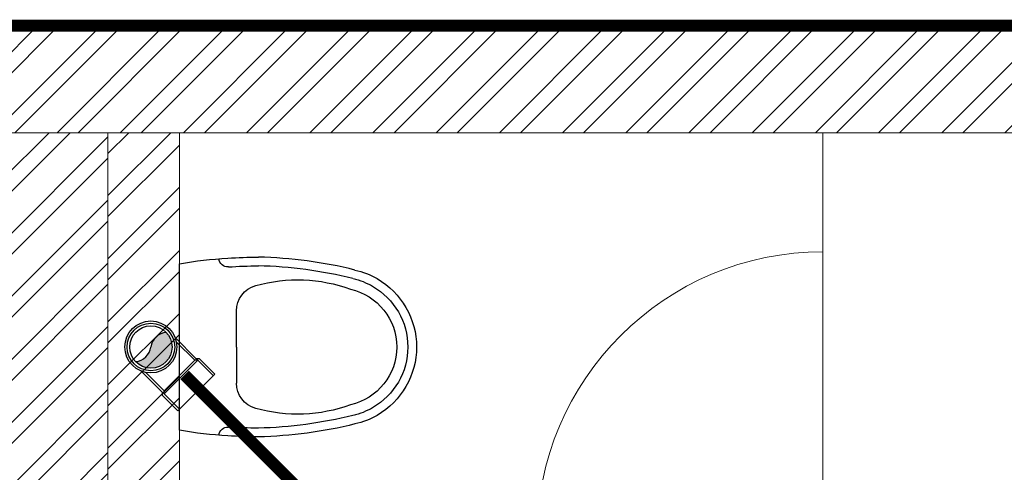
# Model space of a CAD drawing. Header units: inches. Extents: x 113025 to 158499, y 12149 to 30915.
# Tile 37 of 167: x 123986 to 124069, y 21565 to 21603. Entities that reach past the tile are written whole.
import ezdxf

# ---------------------------------------------------------------- set-up
doc = ezdxf.new("R2010")
doc.units = ezdxf.units.IN
doc.header["$MEASUREMENT"] = 0
for name, color, linetype, lineweight in [('00-GRIDTEXT', 1, 'Continuous', 13), ('FLOOR RAISE', 4, 'Continuous', 5), ('KIT TEXT.', 5, 'Continuous', 5), ('PD_BRICK WALL_115', 134, 'Continuous', 30), ('PD_FIXTURE', 21, 'Continuous', 25), ('PD_HATCH', 45, 'Continuous', 9), ('PP-Soil Pipe', 1, 'Continuous', 25), ('PP-SWP', 1, 'Continuous', 25)]:
    doc.layers.add(name, color=color, linetype=linetype, lineweight=lineweight)
doc.styles.add('ISO', font='isocp.shx', dxfattribs={"height": 250})

# ---------------------------------------------------------------- blocks, each defined once
blk = doc.blocks.new('A$C24556D30')
at = {"color": 251}
for p, q in [((170.0000553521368, 400.0000540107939), (170.0000553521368, 20.00005401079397)), ((300.0000553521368, 210.000054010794), (300.0000553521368, 292.2294342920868)), ((300.0000553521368, 210.000054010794), (300.0000553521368, 127.7706737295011))]:
    blk.add_line(p, q, dxfattribs=at)
for points in [[(279.8877858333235, 412.5391608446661, 0.027530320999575), (170.0000553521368, 400.0000540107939, 0.027530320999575)], [(569.74867281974, 385.5564478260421, 0.0549045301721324), (350.0000553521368, 415.000054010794, 0.0549045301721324)], [(564.9384326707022, 366.1435245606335, 0.0549045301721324), (349.5301892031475, 395.0055741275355, 0.0549045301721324)], [(300.0000553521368, 210.000054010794), (300.0000553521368, 290.000054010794, 0.7043924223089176)], [(300.0000553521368, 210.000054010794), (300.0000553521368, 130.0000540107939, -0.7043924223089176)], [(564.9384326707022, 53.85658346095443, -0.0549045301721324), (349.5301892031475, 24.99453389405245, -0.0549045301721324)], [(569.74867281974, 34.44366019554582, -0.0549045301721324), (350.0000553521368, 5.000054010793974, -0.0549045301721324)], [(170.0000553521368, 20.00005401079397, 0.0275303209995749), (279.8877858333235, 7.460947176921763, 0.0275303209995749)]]:
    blk.add_lwpolyline(points, format="xyb", dxfattribs=at)
for centre, radius, start, end in [((279.9358992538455, 412.5424842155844), 20, 184.5904764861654, 273.8822723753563), ((350.0000553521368, -584.9999459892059), 1000, 90, 94.02043563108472), ((350.0000553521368, -584.9999459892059), 980, 90, 94.02043563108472), ((530.0000553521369, 210.000054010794), 180, 59.99999999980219, 77.24246783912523), ((439.0485481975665, 15.1852102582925), 348.1009654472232, 69.7009941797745, 105.9249351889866), ((530.0000553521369, 210.000054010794), 160, 59.99999999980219, 77.24246783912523), ((530.0000553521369, 210.000054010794), 180, 0, 59.99999999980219), ((360.0000553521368, 292.2294342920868), 60, 105.9249351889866, 180), ((530.0000553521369, 210.000054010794), 135, 0, 77.24246783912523), ((530.0000553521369, 210.000054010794), 160, 0, 59.99999999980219), ((530.0000553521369, 210.000054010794), 135, 282.7575321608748, 0), ((530.0000553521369, 210.000054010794), 160, 300.0000000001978, 0), ((530.0000553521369, 210.000054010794), 180, 300.0000000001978, 0), ((360.0000553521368, 127.7706737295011), 60, 180, 254.0750648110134), ((439.0485481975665, 404.8148977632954), 348.1009654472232, 254.0750648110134, 290.2990058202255), ((530.0000553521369, 210.000054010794), 160, 282.7575321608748, 300.0000000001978), ((530.0000553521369, 210.000054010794), 180, 282.7575321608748, 300.0000000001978), ((279.9358992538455, 7.457623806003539), 20, 86.1177276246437, 175.4095235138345), ((350.0000553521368, 1005.000054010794), 980, 265.9795643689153, 270), ((350.0000553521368, 1005.000054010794), 1000, 265.9795643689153, 270)]:
    blk.add_arc(centre, radius, start, end, dxfattribs=at)
blk = doc.blocks.new('A$C6E471120')
at = {"layer": 'KIT TEXT.', "color": 251, "insert": (-5067.772105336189, -328.0922235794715, 488.6049877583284), "char_height": 60.17529562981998, "width": 1050.283938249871, "attachment_point": 7, "style": 'ISO'}
blk.add_mtext('\\pi300.49;{\\Fromans|c0;\\W0.8;WORK TABLE}', dxfattribs=at)
blk = doc.blocks.new('FIRST FLOOR PLAN 0')
at = {"layer": 'PD_HATCH', "lineweight": 5}
h = blk.add_hatch(dxfattribs=at)
h.set_pattern_fill('ANSI32', color=251, scale=10)
h.set_pattern_definition([(45, (-1110.150169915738, -834.2493176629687), (-2.651650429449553, 2.651650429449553), []), (45, (-1108.382402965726, -834.2493176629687), (-2.651650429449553, 2.651650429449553), [])])
h.paths.add_polyline_path([(-1106.999709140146, -791.4998080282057), (-1115.999709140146, -791.4998080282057), (-1115.999709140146, -872.9998080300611), (-1106.999709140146, -872.9998080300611)])
h.paths.add_polyline_path([(-745.4997091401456, -938.9998080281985), (-914.9997091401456, -938.9998080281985), (-914.9997091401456, -947.9998080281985), (-745.4997091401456, -947.9998080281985)])
h.paths.add_polyline_path([(-560.9997091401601, -938.9998080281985), (-730.4997091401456, -938.9998080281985), (-730.4997091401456, -947.999808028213), (-560.9997091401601, -947.999808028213)])
h.paths.add_polyline_path([(-1106.999709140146, -74.99980802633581), (-1115.999709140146, -74.99980802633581), (-1115.999709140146, -156.4998080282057), (-1106.999709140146, -156.4998080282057)])
h.paths.add_polyline_path([(-1106.999709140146, -171.4998080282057), (-1115.999709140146, -171.4998080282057), (-1115.999709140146, -311.4998080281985), (-1106.999709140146, -311.4998080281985)])
h.paths.add_polyline_path([(-1106.999709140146, -326.4998080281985), (-1115.999709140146, -326.4998080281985), (-1115.999709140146, -466.4998080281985), (-1106.999709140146, -466.4998080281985)])
h.paths.add_polyline_path([(-1106.999709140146, -481.4998080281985), (-1115.999709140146, -481.4998080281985), (-1115.999709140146, -621.4998080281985), (-1106.999709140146, -621.4998080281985)])
h.paths.add_polyline_path([(-1106.999709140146, -636.4998080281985), (-1115.999709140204, -636.4998080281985), (-1115.999709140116, -776.4998080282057), (-1106.999709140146, -776.4998080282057)])
h.paths.add_polyline_path([(-14.99970914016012, 0.0001919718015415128), (-181.4997091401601, 0.0001919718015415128), (-181.4997091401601, -8.99980802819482), (-14.99970914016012, -8.999808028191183)])
h.paths.add_polyline_path([(-196.4997091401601, 0.0001919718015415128), (-361.4997091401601, 0.0001919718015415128), (-361.4997091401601, -8.999808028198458), (-196.4997091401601, -8.99980802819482)])
h.paths.add_polyline_path([(-376.4997091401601, 0.0001919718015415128), (-545.9997091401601, 0.0001919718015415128), (-545.9997091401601, -8.999808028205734), (-376.4997091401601, -8.999808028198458)])
h.paths.add_polyline_path([(-560.9997091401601, 0.0001919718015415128), (-730.4997091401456, 0.0001919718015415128), (-730.4997091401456, -8.999808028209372), (-560.9997091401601, -8.999808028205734)])
h.paths.add_polyline_path([(-929.9997091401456, 0.0001919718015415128), (-1040.999709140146, 0.0001919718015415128), (-1040.999709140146, -8.999808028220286), (-929.9997091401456, -8.999808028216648)])
h.paths.add_polyline_path([(-1055.999709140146, 0.0001919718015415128), (-1115.999709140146, 0.0001919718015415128), (-1115.999709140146, -59.99980802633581), (-1106.999709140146, -59.99980802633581), (-1106.999709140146, -8.999808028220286), (-1055.999709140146, -8.999808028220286)])
h.paths.add_polyline_path([(-1106.999709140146, -887.9998080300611), (-1115.999709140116, -887.9998080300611), (-1115.999709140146, -947.9998080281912), (-1055.999709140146, -947.9998080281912), (-1055.999709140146, -938.9998080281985), (-1106.999709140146, -938.9998080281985)])
h.paths.add_polyline_path([(-929.9997091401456, -938.9998080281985), (-1040.999709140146, -938.9998080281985), (-1040.999709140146, -947.9998080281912), (-929.9997091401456, -947.9998080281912)])
h.paths.add_polyline_path([(-521.2497091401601, -938.9998080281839), (-545.9997091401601, -938.9998080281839), (-545.9997091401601, -947.9998080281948), (-521.2497091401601, -947.9998080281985)])
h.paths.add_polyline_path([(-376.4997091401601, -938.9998080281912), (-401.2497091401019, -938.9998080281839), (-401.2497091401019, -947.9998080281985), (-376.4997091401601, -947.9998080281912)])
h.paths.add_polyline_path([(-338.9997091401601, -938.9998080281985), (-361.4997091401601, -938.9998080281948), (-361.4997091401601, -947.9998080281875), (-338.9997091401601, -947.9998080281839)])
h.paths.add_polyline_path([(-196.4997091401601, -938.9998080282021), (-218.9997091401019, -938.9998080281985), (-218.9997091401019, -947.9998080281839), (-196.4997091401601, -947.9998080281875)])
h.paths.add_polyline_path([(-158.9997091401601, -938.9998080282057), (-181.4997091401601, -938.9998080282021), (-181.4997091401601, -947.9998080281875), (-158.9997091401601, -947.9998080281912)])
h.paths.add_polyline_path([(-14.99970914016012, -938.9998080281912), (-38.99970914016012, -938.9998080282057), (-38.99970914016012, -947.9998080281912), (-14.99970914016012, -947.9998080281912)])
h.paths.add_polyline_path([(0.0002908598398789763, -929.9998080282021), (-8.999709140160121, -929.9998080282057)])
h.paths.add_polyline_path([(0.0002908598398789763, -791.4998080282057), (-8.999709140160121, -791.4998080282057), (-8.999709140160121, -929.9998080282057), (0.0002908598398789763, -929.9998080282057)])
h.paths.add_polyline_path([(0.0002908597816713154, -636.4998080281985), (-8.999709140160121, -636.4998080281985), (-8.999709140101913, -776.4998080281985), (0.0002908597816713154, -776.499808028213)])
h.paths.add_polyline_path([(0.0002908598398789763, -326.4998080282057), (-8.999709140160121, -326.4998080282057), (-8.999709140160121, -621.4998080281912), (0.0002908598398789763, -621.4998080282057)])
h.paths.add_polyline_path([(0.0002908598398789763, -17.99980802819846), (-8.999709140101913, -17.99980802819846), (-8.999709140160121, -156.4998080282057), (0.0002908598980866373, -156.4998080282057)])
h.paths.add_polyline_path([(-17.99970914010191, -159.4998080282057), (-122.9997091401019, -159.4998080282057), (-122.9997091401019, -168.4998080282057), (-17.99970914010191, -168.4998080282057)])
h.paths.add_polyline_path([(-122.9997091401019, -171.4998080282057), (-131.9997091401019, -171.4998080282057), (-131.9997091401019, -249.4998080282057), (-122.9997091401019, -249.4998080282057)])
h.paths.add_polyline_path([(-131.9997091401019, -159.4998080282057), (-203.9997091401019, -159.4998080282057), (-203.9997091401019, -168.4998080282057), (-131.9997091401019, -168.4998080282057)])
h.paths.add_polyline_path([(-203.9997091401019, -171.4998080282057), (-212.9997091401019, -171.4998080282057), (-212.9997091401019, -249.4998080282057), (-203.9997091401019, -249.4998080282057)])
h.paths.add_polyline_path([(-212.9997091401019, -159.4998080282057), (-293.9997091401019, -159.4998080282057), (-293.9997091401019, -261.4998080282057), (-266.9997091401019, -261.4998080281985), (-266.9997091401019, -252.4998080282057), (-284.9997091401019, -252.4998080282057), (-284.9997091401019, -168.4998080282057), (-212.9997091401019, -168.4998080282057)])
h.paths.add_polyline_path([(-212.9997091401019, -252.4998080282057), (-230.9997091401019, -252.4998080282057), (-230.9997091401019, -261.4998080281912), (-212.9997091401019, -261.4998080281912)], flags=17)
h.paths.add_polyline_path([(-185.9997091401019, -252.4998080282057), (-203.9997091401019, -252.4998080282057), (-203.9997091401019, -261.4998080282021), (-185.9997091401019, -261.4998080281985)])
h.paths.add_polyline_path([(-131.9997091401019, -252.4998080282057), (-149.9997091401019, -252.4998080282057), (-149.9997091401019, -261.4998080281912), (-131.9997091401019, -261.4998080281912)])
h.paths.add_polyline_path([(-122.9997091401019, -261.4998080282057), (-131.9997091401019, -261.4998080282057), (-131.9997091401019, -324.4998080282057), (-122.9997091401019, -324.4998080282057)])
h.paths.add_polyline_path([(0.0002908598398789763, -310.4998080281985), (-8.999709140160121, -310.4998080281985), (-8.999709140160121, -311.4998080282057), (0.0002908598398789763, -311.4998080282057)])
h.paths.add_polyline_path([(0.0002908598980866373, -171.4998080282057), (-8.999709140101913, -171.4998080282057), (-8.999709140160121, -190.4998080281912), (0.0002908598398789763, -190.4998080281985)])
h.paths.add_polyline_path([(-878.2497091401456, -8.999808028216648), (-878.2497091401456, 0.0001919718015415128), (-914.9997091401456, 0.0001919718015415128), (-914.9997091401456, -8.999808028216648)])
h.paths.add_polyline_path([(-782.2497091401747, 0.0001919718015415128), (-782.2497091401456, -8.99980802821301), (-745.4997091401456, -8.999808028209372), (-745.4997091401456, 0.0001919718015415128)])
h = blk.add_hatch(dxfattribs=at)
h.set_pattern_fill('ANSI32', color=251, scale=10)
h.set_pattern_definition([(45, (-550.7705653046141, -242.3817885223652), (-2.651650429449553, 2.651650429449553), []), (45, (-549.0027983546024, -242.3817885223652), (-2.651650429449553, 2.651650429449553), [])])
h.paths.add_polyline_path([(-539.9997091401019, -240.2998080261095), (-583.2497091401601, -240.2998080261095), (-583.2497091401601, -244.7998080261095), (-539.9997091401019, -244.7998080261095)])
h.paths.add_polyline_path([(-625.2497091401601, -240.2998080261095), (-668.4997091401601, -240.2998080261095), (-668.4997091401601, -244.7998080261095), (-625.2497091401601, -244.7998080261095)], flags=17)
h.paths.add_polyline_path([(-539.9997091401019, -323.4998080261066), (-539.9997091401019, -327.9998080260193), (-377.9997091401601, -327.9998080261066), (-377.9997091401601, -323.4998080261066), (-530.9997091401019, -323.4998080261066), (-530.9997091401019, -233.9998080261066), (-470.9997091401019, -233.9998080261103), (-470.9997091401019, -257.9998080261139), (-466.4997091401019, -257.9998080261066), (-466.4997091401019, -233.9998080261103), (-386.9997091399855, -233.9998080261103), (-386.9997091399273, -261.9998080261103), (-382.4997091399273, -261.9998080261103), (-382.4997091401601, -102.9998080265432), (-377.9997091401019, -102.9998080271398), (-377.9997091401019, -98.49980802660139), (-386.9997091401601, -98.49980802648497), (-386.9997091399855, -224.9998080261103), (-530.9997091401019, -224.9998080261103), (-530.9997091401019, -8.9998324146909), (-539.9997091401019, -8.9998324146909)])
h.paths.add_polyline_path([(-595.4997039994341, -332.9374820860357), (-590.9997039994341, -332.9374820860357), (-590.9997039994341, -327.9998080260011), (-581.9997091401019, -327.9998080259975), (-581.9997091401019, -323.4998080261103), (-668.4997091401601, -323.4998080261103), (-668.4997091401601, -167.9998080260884), (-745.4997091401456, -167.9998080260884), (-745.4997091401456, -172.4998080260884), (-672.9997091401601, -172.4998080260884), (-672.9997091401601, -323.4998080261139), (-728.9997091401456, -323.4998080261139), (-728.9997091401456, -327.9998080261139), (-595.4997039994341, -327.9998080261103)])
h = blk.add_hatch(dxfattribs=at)
h.set_pattern_fill('ANSI32', color=251, scale=10)
h.set_pattern_definition([(45, (26013.46920260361, 17879.3870099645), (-2.651650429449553, 2.651650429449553), []), (45, (26015.23696955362, 17879.3870099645), (-2.651650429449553, 2.651650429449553), [])])
h.paths.add_polyline_path([(-524.9997091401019, -8.999808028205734), (-530.9997091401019, -8.999808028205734), (-530.9997091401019, -44.99980802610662), (-524.9997091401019, -44.99980802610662)])
h.paths.add_polyline_path([(-524.9997091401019, -44.99980802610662), (-530.9997091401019, -44.99980802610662), (-530.9997091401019, -80.99980802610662), (-524.9997091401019, -80.99980802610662)])
h.paths.add_polyline_path([(-530.9997091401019, -80.99980802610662), (-530.9997091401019, -116.9998080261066), (-524.9997091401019, -116.9998080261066), (-524.9997091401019, -80.99980802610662)])
h.paths.add_polyline_path([(-524.9997091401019, -116.9998080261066), (-530.9997091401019, -116.9998080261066), (-530.9997091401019, -152.9998080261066), (-524.9997091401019, -152.9998080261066)])
h.paths.add_polyline_path([(-524.9997091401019, -152.9998080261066), (-530.9997091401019, -152.9998080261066), (-530.9997091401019, -188.9998080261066), (-524.9997091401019, -188.9998080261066)])
h.paths.add_polyline_path([(-524.9997091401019, -188.9998080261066), (-530.9997091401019, -188.9998080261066), (-530.9997091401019, -224.9998080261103), (-524.9997091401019, -224.9998080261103)])
h.paths.add_polyline_path([(-245.9997091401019, -8.99980802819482), (-254.9997091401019, -8.99980802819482), (-254.9997091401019, -98.49980802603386), (-259.4997091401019, -98.49980802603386), (-259.4997091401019, -102.9998080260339), (-254.9997091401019, -102.9998080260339), (-254.9997091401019, -112.9998080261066), (-245.9997091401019, -112.999808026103)])
h.paths.add_polyline_path([(-326.9997091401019, -8.999808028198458), (-331.4997091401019, -8.999808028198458), (-331.4997091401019, -98.49980802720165), (-335.9997091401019, -98.49980802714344), (-335.9997091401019, -102.9998080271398), (-301.4997091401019, -102.9998080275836), (-301.4997091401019, -98.49980802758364), (-326.9997091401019, -98.49980802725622)])
h.paths.add_polyline_path([(-331.4997091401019, -26.99980802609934), (-334.4997091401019, -26.99980802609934), (-334.4997091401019, -31.49980802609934), (-331.4997091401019, -31.49980802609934)], flags=17)
h.paths.add_polyline_path([(-358.4997091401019, -26.99980802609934), (-361.4997091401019, -26.99980802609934), (-361.4997091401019, -17.99980802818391), (-365.9997091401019, -17.99980802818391), (-365.9997091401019, -26.99980802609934), (-376.4997091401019, -26.99980802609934), (-376.4997091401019, -31.49980802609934), (-358.4997091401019, -31.49980802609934)])
h.paths.add_polyline_path([(-412.4997091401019, -8.999808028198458), (-416.9997091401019, -8.999808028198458), (-416.9997091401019, -24.99980802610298), (-416.9997091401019, -31.49980802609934), (-412.4997091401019, -31.49980802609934), (-412.4997091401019, -26.99980802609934)])
h.paths.add_polyline_path([(-121.4997091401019, -8.99980802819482), (-125.9997091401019, -8.99980802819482), (-125.9997091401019, -26.99980802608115), (-121.4997091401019, -26.99980802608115)])
at = {"layer": 'PD_BRICK WALL_115', "color": 251, "lineweight": 5}
for p, q in [((0.0002908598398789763, 0.0001919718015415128), (-782.2497091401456, 0.0001919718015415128)), ((-376.4997091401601, -8.999808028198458), (-545.9997091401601, -8.999808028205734)), ((-524.9997091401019, -224.9998080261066), (-524.9997091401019, -8.999808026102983))]:
    blk.add_line(p, q, dxfattribs=at)
blk.add_lwpolyline([(-377.9997091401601, -323.4998080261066), (-530.9997091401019, -323.4998080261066), (-530.9997091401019, -233.9998080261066), (-470.9997091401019, -233.9998080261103), (-470.9997091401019, -257.9998080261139), (-466.4997091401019, -257.9998080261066), (-466.4997091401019, -233.9998080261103), (-386.9997091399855, -233.9998080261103), (-386.9997091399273, -261.9998080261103), (-382.4997091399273, -261.9998080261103), (-382.4997091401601, -102.9998080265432), (-377.9997091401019, -102.9998080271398), (-377.9997091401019, -98.49980802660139), (-386.9997091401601, -98.49980802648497), (-386.9997091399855, -224.9998080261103), (-530.9997091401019, -224.9998080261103), (-530.9997091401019, -8.9998324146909), (-539.9997091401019, -8.9998324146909), (-539.9997091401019, -323.4998080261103), (-539.9997091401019, -323.4998080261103)], dxfattribs=at)
at = {"layer": 'PD_FIXTURE', "color": 251, "lineweight": 5, "ltscale": 12}
for p in [(-470.9997091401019, -8.999808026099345), (-470.9997091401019, -42.99980802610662)]:
    blk.add_line(p, (-470.9997091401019, -18.99980802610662), dxfattribs=at)
blk.add_arc((-470.9997091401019, -42.99980802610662), 24, 90, 180, dxfattribs=at)
at = {"layer": '00-GRIDTEXT', "color": 251, "xscale": 0.03937007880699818, "yscale": 0.03937007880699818, "zscale": 0.03937007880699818}
blk.add_blockref('A$C6E471120', (-539.999708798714, -8.999237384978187), dxfattribs=at)
at = {"layer": 'PD_FIXTURE', "color": 251, "ltscale": 12, "xscale": -0.03684210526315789, "yscale": 0.03684210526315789, "zscale": 0.03684210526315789, "rotation": 180}
blk.add_blockref('A$C24556D30', (-531.2628690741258, -19.26296393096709), dxfattribs=at)
blk = doc.blocks.new('PP-WC CONNECTOR BEND')
at = {"lineweight": 30}
h = blk.add_hatch(color=256, dxfattribs=at)
edge = h.paths.add_edge_path()
edge.add_ellipse((-79.84568734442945, 16.06918967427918), major_axis=(19.39290396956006, 18.32186724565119), ratio=1, start_angle=96.33861705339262, end_angle=173.6613829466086, ccw=False)
edge.add_ellipse((-101.1428493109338, 0.0003864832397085), major_axis=(22.89194586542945, -24.23013451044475), ratio=0.9999999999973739, start_angle=-45.00000000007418, end_angle=134.9999999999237, ccw=False)
edge.add_ellipse((-122.4400112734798, -16.0684167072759), major_axis=(18.3218672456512, -19.39290396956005), ratio=1, start_angle=6.33861705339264, end_angle=83.66138294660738)
at = {"linetype": 'Continuous'}
for p, q in [((-37.50000000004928, 37.49999999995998), (-84.90057435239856, 37.49999999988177)), ((-34.09090909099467, 40.90909090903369), (-37.50000000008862, 37.49999999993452)), ((-34.09090909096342, 40.90909090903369), (-5.70708e-11, 40.90909090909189)), ((5.72413e-11, -40.90909090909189), (-5.70708e-11, 40.90909090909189)), ((-37.49999999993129, -37.50000000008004), (-84.90057435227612, -37.50000000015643)), ((-34.09090909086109, -40.90909090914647), (-37.4999999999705, -37.50000000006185)), ((-34.09090909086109, -40.90909090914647), (5.72413e-11, -40.90909090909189))]:
    blk.add_line(p, q, dxfattribs=at)
at = {"linetype": 'Continuous', "ltscale": 0.005}
for p, q in [((-37.50000000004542, 34.09090909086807), (-78.63664915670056, 34.09090909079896)), ((-34.09090909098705, 37.49999999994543), (-37.50000000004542, 34.09090909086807)), ((-37.49999999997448, -34.09090909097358), (-37.50000000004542, 34.09090909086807)), ((-34.09090909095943, 37.49999999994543), (-6.89511e-11, 37.5)), ((-34.09090909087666, -37.50000000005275), (-34.09090909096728, 37.49999999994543)), ((-37.49999999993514, -34.09090909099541), (-78.63664915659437, -34.09090909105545)), ((-34.09090909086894, -37.50000000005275), (-37.49999999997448, -34.09090909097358)), ((-34.09090909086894, -37.50000000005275), (4.14389e-11, -37.5))]:
    blk.add_line(p, q, dxfattribs=at)
at = {"linetype": 'Continuous'}
blk.add_circle((-101.2499999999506, -1.69166e-10), 40.90909090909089, dxfattribs=at)
at = {"lineweight": 30}
for radius in [37.50049768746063, 33.33377572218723]:
    blk.add_circle((-101.1428493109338, 0.0003864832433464), radius, dxfattribs=at)
for centre, start, end in [((-79.84568734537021, 16.06918967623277), 139.7119494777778, 217.0347153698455), ((-122.4400112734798, -16.0684167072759), 319.7119494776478, 37.03471536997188)]:
    blk.add_arc(centre, 26.67912186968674, start, end, dxfattribs=at)

msp = doc.modelspace()

# ---------------------------------------------------------------- linework, layer by layer
at = {"layer": 'FLOOR RAISE', "const_width": 0.9999999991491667}
msp.add_lwpolyline([(123779.3852480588, 21602.60307750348), (124524.8852474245, 21602.60307750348), (124524.8852474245, 21446.10307763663), (124506.8852474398, 21446.10307763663), (124506.8852474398, 21443.10307763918), (124230.8852476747, 21443.10307763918), (124230.8852476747, 21341.10307772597), (124142.3852477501, 21341.10307772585), (123993.8852478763, 21341.10307772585), (123993.8852478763, 21274.60307778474), (123777.8852480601, 21274.60307778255), (123777.8852480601, 21292.60307776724), (123779.3852480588, 21292.60307776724), (123779.3852480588, 21602.60307750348)], dxfattribs=at)
at = {"layer": 'PP-Soil Pipe', "color": 1, "ltscale": 0.015, "const_width": 0.9999999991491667}
msp.add_lwpolyline([(124000.3160282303, 21573.24824202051), (124033.8445684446, 21539.71970180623)], dxfattribs=at)

# ---------------------------------------------------------------- block references
at = {"color": 251}
msp.add_blockref('FIRST FLOOR PLAN 0', (124524.8849565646, 21602.60288553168), dxfattribs=at)
at = {"layer": 'PP-SWP', "xscale": 0.05333333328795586, "yscale": 0.05333333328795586, "zscale": 0.05333333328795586, "rotation": 315.0000208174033}
msp.add_blockref('PP-WC CONNECTOR BEND', (124001.2985627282, 21571.78872883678), dxfattribs=at)

doc.saveas('drawing.dxf')
